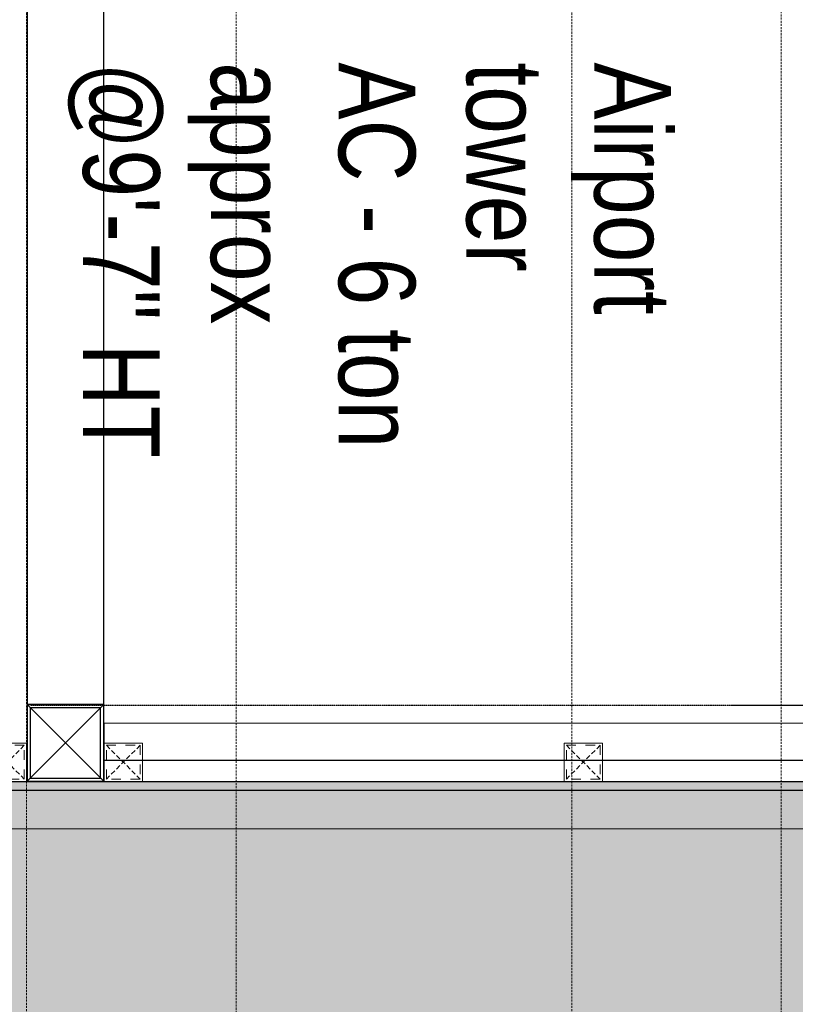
# Model space of a CAD drawing. Header units: millimetres. Extents: x -106827 to 92813, y -35754 to 7831.
# Tile 118 of 150: x -953 to 58, y -25824 to -24540. Entities that reach past the tile are written whole.
import ezdxf
from ezdxf.xclip import XClip

# ---------------------------------------------------------------- set-up
doc = ezdxf.new("R2010")
doc.units = ezdxf.units.MM
doc.header["$XCLIPFRAME"] = 2
for name, pattern in [('General Arrangement Plan$0$( Hidden )', [0.375, 0.25, -0.125]), ('General Arrangement Plan$0$DASHED2', [0.375, 0.25, -0.125]), ('General Arrangement Plan$1$.5', [2, 0.5, -0.5, 0.5, -0.5]), ('General Arrangement Plan$1$CORES & SETBACK$0$HIDDEN', [0.375, 0.25, -0.125])]:
    doc.linetypes.add(name, pattern=pattern)
for name, color, linetype in [('General Arrangement Plan$1$12-ply', 160, 'Continuous'), ('General Arrangement Plan$1$FRR140', 5, 'Continuous'), ('General Arrangement Plan$1$MEI-TEXT', 3, 'Continuous'), ('IFF-35 HEAVY', 100, 'Continuous'), ('M-HVAC-INSULATION', 7, 'Continuous')]:
    doc.layers.add(name, color=color, linetype=linetype)
doc.layers.add('General Arrangement Plan$1$BEAM', color=113, linetype='Continuous', lineweight=9)
doc.layers.add('General Arrangement Plan$1$TILES', color=104, linetype='Continuous', lineweight=9)
doc.layers.add('General Arrangement Plan$1$MS', color=7, linetype='Continuous', lineweight=0, true_color=0x3c5977)
doc.styles.add('General Arrangement Plan$1$TMH-TEXT', font='simplex.shx', dxfattribs={"width": 0.8})

# ---------------------------------------------------------------- blocks, each defined once
blk = doc.blocks.new('General Arrangement Plan$1$A$C0642dd72')
at = {"layer": 'General Arrangement Plan$1$MS', "ltscale": 10}
for p, q in [((2899.7, 2575.7), (2999.7, 2675.7)), ((2999.7, 2575.7), (2899.7, 2675.7))]:
    blk.add_line(p, q, dxfattribs=at)
for points in [[(2899.7, 2575.7), (2999.7, 2575.7), (2999.7, 2675.7), (2899.7, 2675.7)], [(2903.7, 2579.7), (2995.7, 2579.7), (2995.7, 2671.7), (2903.7, 2671.7)]]:
    blk.add_lwpolyline(points, close=True, dxfattribs=at)
blk = doc.blocks.new('*U237')
at = {"layer": 'General Arrangement Plan$1$12-ply', "true_color": 0x939598}
h = blk.add_hatch(dxfattribs=at)
h.set_pattern_fill('ANSI35', color=252, scale=2.5, angle=180)
h.set_pattern_definition([(225, (0, 8687.363), (11.22532015, -11.22532015), []), (225, (-11.225, 8687.363), (11.22532015, -11.22532015), [19.84375, -3.96875, 0, -3.96875])])
h.paths.add_polyline_path([(2694431.8, -798254.8), (2694419.8, -798254.8), (2694419.8, -801273.8), (2694431.8, -801273.8)])
at = {"layer": 'General Arrangement Plan$1$12-ply'}
blk.add_lwpolyline([(2694419.8, -798254.8), (2694431.8, -798254.8), (2694431.8, -801273.8), (2694419.8, -801273.8)], close=True, dxfattribs=at)
blk = doc.blocks.new('General Arrangement Plan$1$A$C25013FFA')
at = {"layer": 'General Arrangement Plan$1$MS', "linetype": 'General Arrangement Plan$1$CORES & SETBACK$0$HIDDEN', "ltscale": 25}
for p, q in [((-9, 60), (35, 16)), ((35, 60), (-9, 16))]:
    blk.add_line(p, q, dxfattribs=at)
at = {"layer": 'General Arrangement Plan$1$MS', "ltscale": 25}
blk.add_lwpolyline([(-12, 13), (38, 13), (38, 63), (-12, 63)], close=True, dxfattribs=at)
blk.add_lwpolyline([(-12, 13), (38, 13), (38, 63), (-12, 63)], close=True, dxfattribs=at)
at = {"layer": 'General Arrangement Plan$1$MS', "linetype": 'General Arrangement Plan$1$.5', "ltscale": 25}
blk.add_lwpolyline([(-9, 16), (35, 16), (35, 60), (-9, 60)], close=True, dxfattribs=at)
blk = doc.blocks.new('General Arrangement Plan')
at = {"layer": 'General Arrangement Plan$1$BEAM', "linetype": 'General Arrangement Plan$0$( Hidden )', "ltscale": 11}
for points in [[(3373.3, 14050.1), (3373.2, 899.1), (3099.8, 899.1), (3099.8, 14050.1)], [(4084.2, 14050.1), (4084.2, 899.1), (3810.8, 899.1), (3810.8, 14050.1)]]:
    blk.add_lwpolyline(points, close=True, dxfattribs=at)
at = {"layer": 'General Arrangement Plan$1$FRR140', "color": 4, "linetype": 'General Arrangement Plan$0$DASHED2'}
for points in [[(3104.4, 3698.8), (4486, 3698.8)], [(4021, 3698.8), (4486, 3698.8)]]:
    blk.add_lwpolyline(points, dxfattribs=at)
at = {"layer": 'General Arrangement Plan$1$TILES'}
blk.add_lwpolyline([(1818.1, 3537.7), (4837.1, 3537.7), (4837.1, 3587.5), (1818.1, 3587.5)], close=True, dxfattribs=at)
at = {"layer": 'General Arrangement Plan$1$12-ply', "rotation": 90}
blk.add_blockref('*U237', (-796436.7, -2690832.4), dxfattribs=at)
at = {"layer": 'General Arrangement Plan$1$MS', "ltscale": 10}
blk.add_blockref('General Arrangement Plan$1$A$C0642dd72', (200.7, 1023.9), dxfattribs=at)
at = {"layer": 'General Arrangement Plan$1$MS', "ltscale": 25}
blk.add_blockref('General Arrangement Plan$1$A$C25013FFA', (3061.8, 3586.5), dxfattribs=at)
at = {"layer": 'General Arrangement Plan$1$MS', "ltscale": 25, "xscale": -1}
for p in [(3238.9, 3586.5), (3838.9, 3586.5)]:
    blk.add_blockref('General Arrangement Plan$1$A$C25013FFA', p, dxfattribs=at)
at = {"layer": 'General Arrangement Plan$1$MEI-TEXT', "color": 4, "insert": (3153.4, 4537.1), "char_height": 100, "width": 2433.594, "attachment_point": 7, "rotation": 270, "style": 'General Arrangement Plan$1$TMH-TEXT'}
blk.add_mtext('{\\fArial|b0|i0|c0|p34;\\C5;Airport\\Ptower \\PAC - 6 ton \\Papprox\\P@9\'-7" HT}', dxfattribs=at)
blk = doc.blocks.new('A$C03659140')
at = {"ltscale": 10}
for p, q in [((2899.7, 2575.7), (2999.7, 2675.7)), ((2999.7, 2575.7), (2899.7, 2675.7))]:
    blk.add_line(p, q, dxfattribs=at)
at = {"color": 3, "ltscale": 10}
blk.add_lwpolyline([(2999.7, 2675.7), (2999.7, 4780), (2899.7, 4780), (2899.7, 2675.7)], close=True, dxfattribs=at)
at = {"color": 4, "ltscale": 10}
for points in [[(2899.7, 2575.7), (2999.7, 2575.7), (2999.7, 2675.7), (2899.7, 2675.7)], [(2903.7, 2579.7), (2995.7, 2579.7), (2995.7, 2671.7), (2903.7, 2671.7)]]:
    blk.add_lwpolyline(points, close=True, dxfattribs=at)
at = {"color": 6, "ltscale": 10}
blk.add_lwpolyline([(2999.7, 2603.3), (4260.4, 2603.2), (4260.4, 2651.2), (2999.7, 2651.3)], close=True, dxfattribs=at)

msp = doc.modelspace()

# ---------------------------------------------------------------- linework, layer by layer
at = {"layer": 'IFF-35 HEAVY', "ltscale": 100}
msp.add_lwpolyline([(8419.6, -17749.2), (8419.6, -23647), (4985.8, -23647), (4985.8, -22980.5), (4861.8, -22980.5), (4861.8, -24321), (3525.1, -24321.7), (3525.1, -22981.1), (3401.1, -22980.5), (3401.1, -24244), (2248.7, -24244), (2248.7, -22980.5), (2124.7, -22980.5), (2124.5, -28233.3), (-2226.2, -28232.6), (-2226.2, -25544.2), (792.8, -25544.2), (792.8, -24351.9), (139.4, -24351.9), (139.4, -23340), (792.8, -23340), (792.8, -23217.3), (-3936, -23216), (-3936.1, -22665.8)], dxfattribs=at)

# ---------------------------------------------------------------- next in the draw order: block references
at = {"color": 7}
ref = msp.add_blockref('General Arrangement Plan', (-4044.3, -29132.4), dxfattribs=at)
XClip(ref).set_block_clipping_path([(48.7190010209, -107.5186207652), (15251.6043912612, 15253.5715002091)])

# ---------------------------------------------------------------- next in the draw order: hatches: boundary and pattern name
at = {"layer": 'M-HVAC-INSULATION'}
h = msp.add_hatch(dxfattribs=at)
h.set_pattern_fill('DOTS', scale=50)
h.set_pattern_definition([(0, (16461.85, -19598.305), (39.6875, 79.375), [0, -79.375])])
h.paths.add_polyline_path([(1817.1, -26007), (1817.1, -27732.1), (-1881.6, -27732.1), (-1881.6, -26007)], flags=16)
h.paths.add_polyline_path([(1893.7, -25589.5), (1893.7, -25739.5), (1743.7, -25739.5), (1743.7, -25589.5)])
h.paths.add_polyline_path([(1785.4, -24761.6), (1635.4, -24761.6), (1635.4, -24611.6), (1785.4, -24611.6)])
h.paths.add_polyline_path([(1838.7, -24017.6), (1688.7, -24017.6), (1688.7, -23867.6), (1838.7, -23867.6)])
h.paths.add_polyline_path([(-2226.2, -28232.6), (-2226.2, -25544.2), (792.8, -25544.2), (792.8, -24351.9), (139.4, -24351.9), (139.4, -23340), (792.8, -23340), (792.8, -23216.6), (668.8, -23216.6), (668.8, -23216), (-3936, -23216), (-3936, -22665.8), (6000.8, -22665.8), (6000.8, -17749.2), (8419.6, -17749.2), (8419.6, -23647), (4985.8, -23647), (4985.8, -22980.5), (4861.8, -22980.5), (4861.8, -24321), (3525.1, -24321.7), (3525.1, -22981.1), (3401.1, -22980.5), (3401.1, -24244), (2248.7, -24244), (2248.7, -22980.5), (2124.7, -22980.5), (2123.9, -28233.3)])

# ---------------------------------------------------------------- next in the draw order: block references
at = {"color": 7}
msp.add_blockref('A$C03659140', (-3843.6, -28108.5), dxfattribs=at)

doc.saveas('drawing.dxf')
